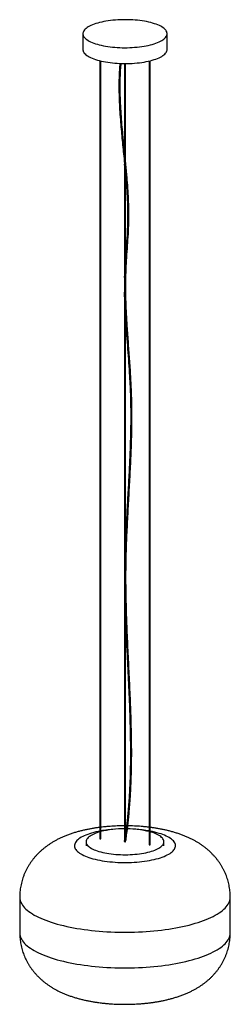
# Paper-space layout '_Dimétrica' of a CAD drawing. Header units: millimetres. Extents: x -250 to 250, y -212 to 2131.
import ezdxf

# ---------------------------------------------------------------- set-up
doc = ezdxf.new("R2010")
doc.units = ezdxf.units.MM

psp = doc.layouts.new('_Dimétrica')

# ---------------------------------------------------------------- linework, layer by layer
at = {"color": 7, "linetype": 'Continuous', "lineweight": 25}
for p, q in [((-100, 2097.8), (-100, 2060)), ((100, 2060), (100, 2097.8)), ((-59.5, 2033.2), (-59.5, 181.8)), ((-57.5, 181.8), (-57.5, 2032.8)), ((-1, 2026.7), (-1, 1814.7)), ((1, 1797.4), (1, 2026.7)), ((57.5, 2032.8), (57.5, 167.1)), ((59.5, 167.1), (59.5, 2033.2)), ((-1, 1787.3), (-1, 1514.7)), ((1, 1560.9), (1, 1764.9)), ((-1, 1481), (-1, 177.8)), ((1, 886.2), (1, 1426.3)), ((1, 191.7), (1, 713.1)), ((3.7, 212.4), (1, 212.4)), ((2.8, 205.2), (1, 205.3)), ((-92.5, 174.4), (-92.5, 165)), ((-1, 177.9), (-1.5, 174.6)), ((92.5, 165), (92.5, 174.4)), ((-250, 42.4), (-250, -42.4)), ((250, -42.4), (250, 42.4))]:
    psp.add_line(p, q, dxfattribs=at)
at = {"color": 7, "linetype": 'Continuous', "lineweight": 25, "flags": 128}
for points in [[(-35.4, 2066.6), (-29.8, 2065.9), (-24, 2065.4), (-18.3, 2065), (-12.4, 2064.7), (-6.5, 2064.5), (-0.6, 2064.4), (5.4, 2064.5), (11.3, 2064.6), (17.1, 2064.9), (22.9, 2065.3), (28.7, 2065.8), (34.3, 2066.4), (39.8, 2067.2), (45.2, 2068), (50.4, 2069), (55.4, 2070), (60.2, 2071.1), (64.8, 2072.4), (69.2, 2073.7), (73.4, 2075.1), (77.3, 2076.6), (80.9, 2078.2), (84.3, 2079.8), (87.3, 2081.5), (90, 2083.2), (92.5, 2085), (94.5, 2086.9), (96.3, 2088.8), (97.7, 2090.7), (98.8, 2092.6), (99.6, 2094.6), (99.9, 2096.6), (100, 2098.5), (99.7, 2100.5), (99, 2102.5), (98, 2104.4), (96.6, 2106.4), (94.9, 2108.2), (92.9, 2110.1), (90.5, 2111.9), (87.8, 2113.7), (84.9, 2115.4), (81.6, 2117), (78, 2118.6), (74.2, 2120.1), (70.1, 2121.5), (65.7, 2122.9), (61.1, 2124.1), (56.3, 2125.3), (51.3, 2126.4), (46.2, 2127.3), (40.8, 2128.2), (35.4, 2128.9), (29.8, 2129.6), (24, 2130.1), (18.3, 2130.5), (12.4, 2130.8), (6.5, 2131), (0.6, 2131.1), (-5.4, 2131), (-11.3, 2130.9), (-17.1, 2130.6), (-22.9, 2130.2), (-28.7, 2129.7), (-34.3, 2129.1), (-39.8, 2128.3), (-45.2, 2127.5), (-50.4, 2126.5), (-55.4, 2125.5), (-60.2, 2124.4), (-64.8, 2123.1), (-69.2, 2121.8), (-73.4, 2120.4), (-77.3, 2118.9), (-80.9, 2117.3), (-84.3, 2115.7), (-87.3, 2114), (-90, 2112.3), (-92.5, 2110.5), (-94.5, 2108.6), (-96.3, 2106.7), (-97.7, 2104.8), (-98.8, 2102.9), (-99.6, 2100.9), (-99.9, 2098.9), (-100, 2097), (-99.7, 2095), (-99, 2093), (-98, 2091.1), (-96.6, 2089.1), (-94.9, 2087.3), (-92.9, 2085.4), (-90.5, 2083.6), (-87.8, 2081.8), (-84.9, 2080.1), (-81.6, 2078.5), (-78, 2076.9), (-74.2, 2075.4), (-70.1, 2074), (-65.7, 2072.6), (-61.1, 2071.4), (-56.3, 2070.2), (-51.3, 2069.1), (-46.2, 2068.2), (-40.8, 2067.3), (-35.4, 2066.6)], [(-100, 2060), (-100, 2059.2), (-99.7, 2057.3), (-99, 2055.3), (-98, 2053.4), (-96.6, 2051.4), (-94.9, 2049.5), (-92.9, 2047.7), (-90.5, 2045.9), (-87.8, 2044.1), (-84.9, 2042.4), (-81.6, 2040.8), (-78, 2039.2), (-74.2, 2037.7), (-70.1, 2036.3), (-65.7, 2034.9), (-61.1, 2033.7), (-56.3, 2032.5), (-51.3, 2031.4), (-46.2, 2030.5), (-40.8, 2029.6), (-35.4, 2028.9)], [(-35.4, 2028.9), (-29.8, 2028.2), (-24, 2027.7), (-18.3, 2027.3), (-12.4, 2027), (-6.5, 2026.8), (-0.6, 2026.7), (5.4, 2026.8), (11.3, 2026.9), (17.1, 2027.2), (22.9, 2027.6), (28.7, 2028.1), (34.3, 2028.7), (39.8, 2029.5), (45.2, 2030.3), (50.4, 2031.2), (55.4, 2032.3), (60.2, 2033.4), (64.8, 2034.7), (69.2, 2036), (73.4, 2037.4), (77.3, 2038.9), (80.9, 2040.5), (84.3, 2042.1), (87.3, 2043.8), (90, 2045.5), (92.5, 2047.3), (94.5, 2049.2), (96.3, 2051.1), (97.7, 2053), (98.8, 2054.9), (99.6, 2056.9), (99.9, 2058.9), (100, 2060)], [(-59.5, 199.7), (-63.7, 198.9), (-69.1, 197.7), (-74.3, 196.4), (-79.3, 195), (-84.1, 193.5), (-88.6, 192), (-92.8, 190.3), (-96.8, 188.6), (-100.5, 186.8), (-103.9, 185), (-107, 183.1), (-109.8, 181.1), (-112.2, 179.1), (-114.4, 177.1), (-116.2, 175), (-117.6, 172.9), (-118.7, 170.8), (-119.5, 168.6), (-119.9, 166.4), (-120, 164.3), (-119.7, 162.1), (-119, 160), (-118.1, 157.8), (-116.7, 155.7), (-115, 153.6), (-113, 151.5), (-110.7, 149.5), (-108, 147.6), (-105, 145.6), (-101.7, 143.8), (-98.1, 142), (-94.2, 140.2), (-90.1, 138.6), (-85.6, 137), (-81, 135.5), (-76, 134), (-70.9, 132.7), (-65.6, 131.5), (-60, 130.4), (-54.3, 129.3), (-48.4, 128.4), (-42.4, 127.6)], [(-59.5, 198), (-62.9, 197), (-66.9, 195.7), (-70.7, 194.3), (-74.3, 192.8), (-77.5, 191.2), (-80.5, 189.6), (-83.1, 187.9), (-85.5, 186.2), (-87.5, 184.4), (-89.2, 182.6), (-90.5, 180.8), (-91.5, 178.9), (-92.2, 177), (-92.5, 175.1), (-92.4, 173.2), (-92, 171.3), (-91.3, 169.4), (-90.2, 167.6), (-88.8, 165.7), (-87, 163.9), (-84.9, 162.2), (-82.5, 160.4), (-79.7, 158.8), (-76.7, 157.2), (-73.4, 155.6), (-69.7, 154.2), (-65.9, 152.8), (-61.8, 151.5), (-57.4, 150.2), (-52.8, 149.1), (-48, 148.1), (-43.1, 147.1), (-38, 146.3), (-32.7, 145.6)], [(-42.4, 127.6), (-36.3, 126.9), (-30, 126.3), (-23.7, 125.8), (-17.3, 125.4), (-10.8, 125.2), (-4.4, 125), (2.1, 125), (8.6, 125.1), (15.1, 125.3), (21.5, 125.6), (27.9, 126.1), (34.2, 126.6), (40.3, 127.3), (46.4, 128.1), (52.3, 129), (58.1, 130), (63.7, 131.1), (69.1, 132.3), (74.3, 133.6), (79.3, 135), (84.1, 136.4), (88.6, 138), (92.8, 139.6), (96.8, 141.4), (100.5, 143.1), (103.9, 145), (107, 146.9), (109.8, 148.8), (112.2, 150.8), (114.4, 152.9), (116.2, 155), (117.6, 157.1), (118.7, 159.2), (119.5, 161.4), (119.9, 163.5), (120, 165.7), (119.7, 167.9), (119, 170), (118.1, 172.2), (116.7, 174.3), (115, 176.4), (113, 178.4), (110.7, 180.5), (108, 182.4), (105, 184.4), (101.7, 186.2), (98.1, 188), (94.2, 189.8), (90.1, 191.4), (85.6, 193), (81, 194.5), (76, 195.9), (70.9, 197.3), (65.6, 198.5), (60, 199.6), (59.5, 199.7)], [(-32.7, 145.6), (-27.3, 145), (-21.8, 144.5), (-16.2, 144.1), (-10.6, 143.8), (-4.9, 143.6), (0.8, 143.6), (6.5, 143.7), (12.1, 143.9), (17.7, 144.2), (23.3, 144.6), (28.8, 145.1), (34.1, 145.8), (39.4, 146.5), (44.4, 147.4), (49.3, 148.3), (54.1, 149.4), (58.6, 150.6), (62.9, 151.8), (66.9, 153.1), (70.7, 154.6), (74.3, 156), (77.5, 157.6), (80.5, 159.2), (83.1, 160.9), (85.5, 162.6), (87.5, 164.4), (89.2, 166.2), (90.5, 168.1), (91.5, 169.9), (92.2, 171.8), (92.5, 173.7), (92.4, 175.6), (92, 177.5), (91.3, 179.4), (90.2, 181.3), (88.8, 183.1), (87, 184.9), (84.9, 186.7), (82.5, 188.4), (79.7, 190.1), (76.7, 191.7), (73.4, 193.2), (69.7, 194.7), (65.9, 196.1), (61.8, 197.4), (59.5, 198)], [(-59.5, 181.8), (-59.5, 181.8), (-59.4, 181.6), (-59.1, 181.5), (-58.8, 181.5)], [(-58.8, 181.5), (-58.4, 181.5), (-58.1, 181.5), (-57.7, 181.6), (-57.5, 181.7), (-57.5, 181.8)], [(-0.5, 174), (-1, 174.1), (-1.4, 174.4), (-1.5, 174.6), (-1.5, 174.7)], [(57.5, 167.1), (57.5, 167), (57.6, 166.9), (57.8, 166.8), (58.1, 166.7)], [(58.1, 166.7), (58.5, 166.7), (58.9, 166.8), (59.2, 166.8), (59.4, 166.9), (59.5, 167.1)], [(-250, 42.4), (-250, 42), (-249.8, 38.8), (-249.2, 35.7), (-248.3, 32.6), (-247, 29.5), (-245.3, 26.4), (-243.3, 23.3), (-241, 20.3), (-238.4, 17.3), (-235.3, 14.3), (-232, 11.4), (-228.3, 8.5), (-224.4, 5.7), (-220, 2.9), (-215.4, 0.1), (-210.5, -2.5), (-205.3, -5.1), (-199.8, -7.7), (-194, -10.1), (-187.9, -12.5), (-181.6, -14.9), (-175, -17.1), (-168.1, -19.2), (-161.1, -21.3), (-153.7, -23.3), (-146.2, -25.2), (-138.5, -27), (-130.6, -28.6), (-122.5, -30.2), (-114.2, -31.7), (-105.7, -33.1), (-97.1, -34.4), (-88.4, -35.5)], [(-88.4, -35.5), (-79.5, -36.6), (-70.6, -37.5), (-61.5, -38.3), (-52.3, -39.1), (-43.1, -39.7), (-33.8, -40.1), (-24.5, -40.5), (-15.1, -40.8), (-5.7, -40.9), (3.7, -40.9), (13.1, -40.8), (22.5, -40.6), (31.8, -40.2), (41.2, -39.8), (50.4, -39.2), (59.6, -38.5), (68.7, -37.7), (77.7, -36.8), (86.5, -35.8), (95.3, -34.6), (103.9, -33.4), (112.4, -32), (120.7, -30.5), (128.9, -29), (136.8, -27.3), (144.6, -25.5), (152.2, -23.7), (159.5, -21.7), (166.7, -19.7), (173.6, -17.6), (180.2, -15.3), (186.6, -13), (192.7, -10.7), (198.6, -8.2), (204.1, -5.7), (209.4, -3.1), (214.4, -0.4), (219.1, 2.3), (223.5, 5.1), (227.5, 7.9), (231.3, 10.8), (234.7, 13.7), (237.8, 16.7), (240.5, 19.7), (242.9, 22.7), (244.9, 25.8), (246.7, 28.8), (248, 31.9), (249, 35.1), (249.7, 38.2), (250, 41.3), (250, 42.4)], [(-250, -42.4), (-250, -42.9), (-249.8, -46), (-249.2, -49.1), (-248.3, -52.3), (-247, -55.4), (-245.3, -58.5), (-243.3, -61.5), (-241, -64.6), (-238.4, -67.6), (-235.3, -70.5), (-232, -73.5), (-228.3, -76.4), (-224.4, -79.2), (-220, -82), (-215.4, -84.7), (-210.5, -87.4), (-205.3, -90), (-199.8, -92.5), (-194, -95), (-187.9, -97.4), (-181.6, -99.7), (-175, -101.9), (-168.1, -104.1), (-161.1, -106.2), (-153.7, -108.1), (-146.2, -110), (-138.5, -111.8), (-130.6, -113.5), (-122.5, -115.1), (-114.2, -116.6), (-105.7, -117.9), (-97.1, -119.2), (-88.4, -120.4)], [(-88.4, -120.4), (-79.5, -121.4), (-70.6, -122.4), (-61.5, -123.2), (-52.3, -123.9), (-43.1, -124.5), (-33.8, -125), (-24.5, -125.4), (-15.1, -125.6), (-5.7, -125.7), (3.7, -125.8), (13.1, -125.6), (22.5, -125.4), (31.8, -125.1), (41.2, -124.6), (50.4, -124), (59.6, -123.4), (68.7, -122.6), (77.7, -121.6), (86.5, -120.6), (95.3, -119.5), (103.9, -118.2), (112.4, -116.9), (120.7, -115.4), (128.9, -113.8), (136.8, -112.2), (144.6, -110.4), (152.2, -108.5), (159.5, -106.6), (166.7, -104.5), (173.6, -102.4), (180.2, -100.2), (186.6, -97.9), (192.7, -95.5), (198.6, -93.1), (204.1, -90.5), (209.4, -87.9), (214.4, -85.3), (219.1, -82.6), (223.5, -79.8), (227.5, -77), (231.3, -74.1), (234.7, -71.2), (237.8, -68.2), (240.5, -65.2), (242.9, -62.2), (244.9, -59.1), (246.7, -56), (248, -52.9), (249, -49.8), (249.7, -46.7), (250, -43.5), (250, -42.4)]]:
    psp.add_lwpolyline(points, dxfattribs=at)
at = {"color": 7, "linetype": 'Continuous', "lineweight": 25}
for centre, radius, start, end in [((-2.8, -22.1), 227.4, 89.5537, 103.9197), ((-4.1, -98.3), 303.2, 93.8739, 100.1299), ((3.2, -20.4), 225.6, 76.0807, 89.3337), ((4.4, -96.5), 301.3, 79.8512, 86.1449)]:
    psp.add_arc(centre, radius, start, end, dxfattribs=at)
for points, knots in [([(-12.2, 2027), (-12.2, 2026.8), (-12.4, 2024.5), (-12.8, 2020.2), (-13.2, 2014.6), (-13.4, 2009.7), (-13.7, 2005.4), (-13.9, 2001.1), (-14, 1996.9), (-14.3, 1987.4), (-14.5, 1972.8), (-14.3, 1951.6), (-13.4, 1929), (-12, 1905.1), (-9.6, 1874.9), (-6.2, 1838.5), (-2.9, 1807), (-1.3, 1789.8), (-1, 1786.9)], [0, 0, 0, 0, 0.001969, 0.029782, 0.053984, 0.073508, 0.091146, 0.108927, 0.126875, 0.14499, 0.227673, 0.310995, 0.410211, 0.509448, 0.6087, 0.785961, 0.963236, 1, 1, 1, 1]), ([(-1, 1817.5), (-1.2, 1819.4), (-2.5, 1832.5), (-4.6, 1854), (-7.2, 1881.9), (-9.1, 1907.1), (-10.6, 1932.2), (-11.3, 1953), (-11.5, 1969.4), (-11.4, 1978.5), (-11.3, 1984.7), (-11.3, 1988.1), (-11.2, 1991.4), (-11.1, 1994.9), (-10.9, 1999.3), (-10.7, 2004.9), (-10.3, 2011.7), (-9.8, 2019.2), (-9.4, 2024.4), (-9.2, 2026.9)], [0, 0, 0, 0, 0.026898, 0.186477, 0.306154, 0.425818, 0.545461, 0.665079, 0.723833, 0.779587, 0.796299, 0.812623, 0.82856, 0.844654, 0.863429, 0.891734, 0.924935, 0.963046, 1, 1, 1, 1]), ([(-1, 1814.7), (-1, 1814.7), (-1, 1813.5), (-0.8, 1809.5), (-0.6, 1804.7), (-0.1, 1800.2), (0.2, 1798.4), (0.6, 1797.4), (0.8, 1797.1), (0.9, 1797), (0.9, 1797), (1, 1797.1), (1, 1797.1), (1, 1797.2), (1, 1797.3), (1, 1797.4)], [0, 0, 0, 0, 0.001376, 0.181226, 0.637943, 0.773033, 0.909202, 0.94311, 0.96013, 0.967014, 0.973963, 0.979102, 0.984233, 0.9919, 1, 1, 1, 1]), ([(0.7, 1768.8), (0.7, 1769.2), (0.4, 1772), (0.1, 1776.3), (-0.4, 1781.5), (-0.7, 1784.5), (-0.9, 1786.3), (-1, 1786.8), (-1, 1786.9)], [0, 0, 0, 0, 0.068724, 0.491947, 0.709504, 0.927824, 0.986817, 1, 1, 1, 1]), ([(1.5, 174.2), (2.1, 178.1), (3.2, 185.5), (4.6, 196), (5.8, 205.3), (6.8, 213.4), (7.6, 220), (8.1, 225.2), (8.6, 229.5), (9, 233.7), (9.4, 237.9), (10.3, 247.2), (11.5, 261.7), (13.2, 286.6), (14.7, 316.8), (15.7, 354.5), (16, 394.6), (15.4, 437.1), (14, 484.5), (11.9, 536.7), (9.1, 593.8), (6.3, 650.9), (4.1, 705.9), (2.6, 758.8), (2.1, 809.6), (2.9, 860.2), (4.9, 910.6), (7.4, 960.9), (10.3, 1011.2), (13, 1061.5), (15.1, 1108.8), (16.4, 1153), (16.7, 1194.3), (16, 1235.7), (14.1, 1277.2), (11.4, 1318.8), (8.3, 1360.4), (5.6, 1397.6), (3.7, 1430.5), (2.4, 1459), (1.8, 1487.5), (1.9, 1515.9), (2.9, 1544.1), (4.7, 1572.2), (6.7, 1600.3), (8.4, 1627.5), (9.3, 1653.8), (9.2, 1679.3), (8.4, 1704.8), (6.9, 1730.4), (4.7, 1758.7), (2.6, 1781), (1.3, 1794.8), (1, 1797.4)], [0, 0, 0, 0, 0.007418, 0.014062, 0.019935, 0.02504, 0.029381, 0.032255, 0.034854, 0.037474, 0.040119, 0.042788, 0.054967, 0.067239, 0.089152, 0.111067, 0.137157, 0.163249, 0.189341, 0.224288, 0.259235, 0.294183, 0.32913, 0.360331, 0.391531, 0.42273, 0.453932, 0.485135, 0.516339, 0.547542, 0.578745, 0.604159, 0.629571, 0.654983, 0.680398, 0.705816, 0.731235, 0.756655, 0.774129, 0.791602, 0.809072, 0.826539, 0.844004, 0.861481, 0.878963, 0.896442, 0.912098, 0.927749, 0.943399, 0.959053, 0.974709, 0.995214, 1, 1, 1, 1]), ([(0.4, 1771.5), (1, 1765.4), (2.5, 1749.6), (4.3, 1724.4), (5.8, 1695.9), (6.4, 1667.4), (6, 1639.1), (4.4, 1610.9), (2.4, 1582.9), (1.2, 1564.3), (0.6, 1555)], [0, 0, 0, 0, 0.084792, 0.215729, 0.34664, 0.477512, 0.608349, 0.739278, 0.870269, 1, 1, 1, 1]), ([(-0.9, 1517.4), (-0.8, 1521), (-0.7, 1526.4), (-0.3, 1535.8), (0, 1543.5), (0.4, 1551.2), (0.6, 1555.2), (0.8, 1557.3), (0.8, 1557.5)], [0, 0, 0, 0, 0.270224, 0.414156, 0.702029, 0.846151, 0.990192, 1, 1, 1, 1]), ([(-0.8, 1517.4), (-1, 1509.7), (-1.3, 1497.8), (-1, 1486), (-0.9, 1481.9)], [0, 0, 0, 0, 0.656754, 1, 1, 1, 1]), ([(0.9, 1429.4), (0.9, 1429.5), (0.9, 1429.6), (0.8, 1429.9), (0.8, 1430), (0.8, 1430.4), (0.8, 1430.7), (0.7, 1431.5), (0.7, 1432), (0.6, 1433.6), (0.6, 1434.7), (0.4, 1438), (0.3, 1440.2), (0.1, 1446.7), (-0.1, 1451.1), (-0.3, 1457.7), (-0.4, 1459.9), (-0.5, 1464.3), (-0.6, 1466.5), (-0.8, 1471), (-0.8, 1473.2), (-0.9, 1476.5), (-1, 1477.7), (-1, 1479.3), (-1, 1479.9), (-1, 1480.8), (-1, 1481), (-1, 1481.5), (-1, 1481.6), (-1, 1481.9), (-1, 1482), (-1, 1482.2)], [0, 0, 0, 0, 0.007813, 0.007813, 0.015625, 0.015625, 0.03125, 0.03125, 0.0625, 0.0625, 0.125, 0.125, 0.25, 0.25, 0.5, 0.5, 0.625, 0.625, 0.75, 0.75, 0.875, 0.875, 0.9375, 0.9375, 0.96875, 0.96875, 0.984375, 0.984375, 0.992187, 0.992187, 1, 1, 1, 1]), ([(0.8, 1429.4), (0.8, 1429.3), (1.3, 1418.3), (2.8, 1396.3), (5, 1363.7), (7.5, 1331), (9.8, 1297.2), (11.9, 1262.4), (13.2, 1226.6), (13.7, 1190.8), (13.4, 1155.2), (12.3, 1115.5), (10.5, 1071.7), (8, 1023.9), (5.3, 976.1), (2.7, 928.9), (1.4, 897.6), (0.8, 882.2)], [0, 0, 0, 0, 0.000831, 0.060064, 0.119301, 0.17854, 0.237778, 0.302934, 0.368076, 0.433218, 0.498365, 0.563515, 0.651463, 0.739413, 0.827365, 0.915315, 1, 1, 1, 1]), ([(0.9, 716.5), (0.9, 716.6), (0.8, 717.2), (0.7, 720.2), (0.3, 732.4), (-0.1, 752.9), (-0.4, 775.3), (-0.6, 794.9), (-0.6, 812.7), (-0.4, 833.2), (0, 854.3), (0.4, 870.1), (0.7, 879.4), (0.8, 881.6), (0.9, 882.1), (0.9, 882.2)], [0, 0, 0, 0, 0.001933, 0.012575, 0.055111, 0.225232, 0.382553, 0.461213, 0.578305, 0.705434, 0.832562, 0.959707, 0.991491, 0.999438, 1, 1, 1, 1]), ([(0.9, 717.5), (1.1, 710.3), (1.7, 687.9), (3.4, 650.2), (5.6, 604.5), (7.8, 558.9), (9.9, 513.2), (11.6, 467.6), (12.7, 422), (13, 380.6), (12.5, 343.3), (11.4, 310.1), (10.1, 284.1), (8.7, 265.2), (8, 256.2), (7.5, 250.1), (7.2, 246.7), (6.9, 243.4), (6.6, 239.9), (6.2, 235.6), (5.6, 230.1), (4.9, 223.2), (4, 215.4), (3, 206.6), (1.8, 197.7), (1, 191.8), (0.6, 189.1)], [0, 0, 0, 0, 0.040743, 0.126605, 0.21247, 0.298334, 0.384199, 0.470062, 0.555922, 0.641779, 0.704739, 0.767695, 0.830649, 0.853835, 0.875834, 0.882429, 0.888873, 0.895164, 0.901534, 0.908975, 0.920184, 0.933322, 0.948393, 0.965401, 0.984353, 1, 1, 1, 1]), ([(-1, 212.4), (-1.4, 212.4), (-4.6, 212.4), (-10.5, 212.3), (-18.7, 212.1), (-26.9, 211.7), (-35.1, 211.2), (-43.2, 210.5), (-50.7, 209.8), (-55.4, 209.2), (-57.5, 209)], [0, 0, 0, 0, 0.023106, 0.166444, 0.309931, 0.453772, 0.598197, 0.743445, 0.889774, 1, 1, 1, 1]), ([(57.5, 209), (56.7, 209.1), (53.2, 209.5), (47, 210.2), (38.7, 210.9), (30.5, 211.5), (22.3, 211.9), (14.4, 212.2), (9.1, 212.3), (6.7, 212.4)], [0, 0, 0, 0, 0.046074, 0.210815, 0.373885, 0.535612, 0.696296, 0.856214, 1, 1, 1, 1]), ([(-59.5, 208.7), (-59.5, 208.7), (-62.3, 208.4), (-67.8, 207.6), (-76, 206.3), (-84.2, 204.8), (-92.4, 203.2), (-100.7, 201.3), (-109.1, 199.1), (-117.5, 196.8), (-126, 194.1), (-134.5, 191.1), (-142.6, 187.9), (-150.3, 184.6), (-157.4, 181.3), (-164.1, 177.8), (-170.6, 174.1), (-176.7, 170.3), (-182.5, 166.4), (-188.1, 162.4), (-193.4, 158.2), (-198.5, 153.9), (-203.4, 149.4), (-208, 144.7), (-212.5, 139.9), (-216.8, 134.8), (-221.1, 129.3), (-225.2, 123.5), (-229, 117.5), (-232.5, 111.3), (-235.7, 105.1), (-238.6, 98.7), (-241.2, 92.2), (-243.4, 85.6), (-245.3, 79), (-246.9, 72.3), (-248.2, 65.6), (-249.1, 58.8), (-249.7, 52.1), (-250, 46.6), (-250, 43.4), (-250, 42.4)], [0, 0, 0, 0, 0.0002472, 0.0288628, 0.0578659, 0.0873301, 0.1173357, 0.1479674, 0.1793064, 0.2114146, 0.2443034, 0.2778856, 0.3119202, 0.3423247, 0.3718484, 0.4004018, 0.4280084, 0.4547523, 0.4807416, 0.5060865, 0.5308891, 0.555239, 0.5792126, 0.6028732, 0.6262733, 0.6494554, 0.6749953, 0.7003229, 0.7254029, 0.7502598, 0.7749145, 0.7993846, 0.8236851, 0.8478295, 0.8718297, 0.8956968, 0.9194415, 0.9430734, 0.9666022, 0.990037, 1, 1, 1, 1]), ([(-1, 177.8), (-1, 177.9), (-1, 178), (-0.8, 178.8), (-0.3, 181.1), (0.1, 184.8), (0.5, 187.7), (0.7, 189.1)], [0, 0, 0, 0, 0.011397, 0.062325, 0.257706, 0.643592, 1, 1, 1, 1]), ([(250, 42.4), (250, 44.2), (249.9, 48.2), (249.5, 54.4), (248.8, 61), (247.8, 67.6), (246.5, 74.1), (244.9, 80.6), (243, 86.9), (240.8, 93.1), (238.4, 99.3), (235.6, 105.2), (232.6, 111.1), (229.4, 116.8), (225.9, 122.3), (222.2, 127.7), (218.3, 133), (214.1, 138), (209.7, 142.9), (205.1, 147.7), (200.3, 152.2), (195.3, 156.6), (190.1, 160.9), (184.6, 165), (178.9, 168.9), (172.9, 172.7), (166.7, 176.4), (160.1, 179.9), (153.2, 183.3), (145.9, 186.5), (138.3, 189.7), (130.3, 192.6), (122.1, 195.3), (113.8, 197.9), (105.3, 200.1), (96.9, 202.2), (88.5, 204), (80.1, 205.6), (71.8, 207), (64.9, 208), (60.8, 208.5), (59.5, 208.7)], [0, 0, 0, 0, 0.018189, 0.041448, 0.06464, 0.087773, 0.110855, 0.133897, 0.156909, 0.1799, 0.202882, 0.225867, 0.248869, 0.271903, 0.294986, 0.318138, 0.341383, 0.364748, 0.388268, 0.411981, 0.435936, 0.46019, 0.484813, 0.509885, 0.535501, 0.56177, 0.588807, 0.616728, 0.645634, 0.675575, 0.706511, 0.738266, 0.770526, 0.802823, 0.834783, 0.866213, 0.897038, 0.927266, 0.956944, 0.986137, 1, 1, 1, 1]), ([(-0.5, 174), (-0.4, 173.9), (0, 173.9), (0.5, 173.9), (1, 174), (1.3, 174.1), (1.5, 174.3), (1.5, 174.4), (1.5, 174.4)], [0, 0, 0, 0, 0.182481, 0.364996, 0.546522, 0.726042, 0.903729, 1, 1, 1, 1]), ([(-250, -42.4), (-250, -43.7), (-250, -47.2), (-249.7, -53), (-249, -59.7), (-248.1, -66.3), (-246.8, -72.8), (-245.2, -79.3), (-243.4, -85.6), (-241.3, -91.9), (-238.9, -98), (-236.2, -104), (-233.3, -109.9), (-230.1, -115.6), (-226.7, -121.2), (-223, -126.6), (-219.1, -131.9), (-215, -137), (-210.7, -141.9), (-206.1, -146.7), (-201.3, -151.3), (-196.4, -155.7), (-191.2, -160), (-185.8, -164.1), (-180.1, -168.1), (-174.2, -171.9), (-168, -175.6), (-161.5, -179.2), (-154.6, -182.6), (-147.4, -185.9), (-139.9, -189), (-132, -192), (-123.8, -194.8), (-115.5, -197.4), (-107.1, -199.7), (-98.6, -201.8), (-90.2, -203.6), (-81.9, -205.3), (-73.5, -206.7), (-65.8, -207.9), (-60.8, -208.5), (-58.7, -208.8)], [0, 0, 0, 0, 0.01335, 0.036561, 0.059701, 0.082781, 0.105809, 0.128795, 0.151748, 0.174678, 0.197598, 0.220517, 0.243451, 0.266413, 0.28942, 0.312492, 0.335651, 0.358924, 0.382344, 0.405948, 0.429782, 0.453902, 0.478375, 0.503277, 0.528703, 0.554755, 0.581549, 0.609202, 0.637819, 0.667463, 0.698118, 0.729638, 0.761736, 0.793976, 0.825937, 0.857398, 0.888264, 0.918528, 0.948232, 0.977438, 1, 1, 1, 1]), ([(-58.7, -208.8), (-57.2, -209), (-53.1, -209.5), (-46.1, -210.2), (-37.9, -211), (-29.7, -211.5), (-21.5, -212), (-13.3, -212.3), (-5, -212.4), (3.2, -212.4), (11.4, -212.3), (19.5, -212.1), (27.7, -211.7), (35.9, -211.1), (44.1, -210.4), (52.2, -209.6), (60.4, -208.6), (68.6, -207.5), (76.8, -206.2), (85, -204.7), (93.3, -203), (101.6, -201.1), (109.9, -198.9), (118.4, -196.5), (126.8, -193.8), (135.3, -190.8), (143.4, -187.6), (151.1, -184.2), (158.1, -180.9), (164.9, -177.3), (171.3, -173.7), (177.4, -169.9), (183.2, -166), (188.7, -161.9), (194, -157.7), (199.1, -153.4), (203.9, -148.9), (208.6, -144.2), (213.1, -139.2), (217.6, -133.9), (222, -128.1), (226, -122.2), (229.8, -116.2), (233.2, -110), (236.3, -103.8), (239.2, -97.3), (241.7, -90.8), (243.8, -84.3), (245.7, -77.6), (247.2, -70.9), (248.4, -64.2), (249.3, -57.4), (249.8, -50.7), (250, -45.7), (250, -42.9), (250, -42.4)], [0, 0, 0, 0, 0.010749, 0.031006, 0.051072, 0.070976, 0.090755, 0.110443, 0.130072, 0.149673, 0.169275, 0.1889, 0.208576, 0.228335, 0.24821, 0.268237, 0.288455, 0.308906, 0.329639, 0.350707, 0.372167, 0.394081, 0.416504, 0.43948, 0.46301, 0.487024, 0.511335, 0.532973, 0.553969, 0.574272, 0.593904, 0.612929, 0.631424, 0.649467, 0.667131, 0.684479, 0.701564, 0.71843, 0.735113, 0.75352, 0.771756, 0.789797, 0.807665, 0.825376, 0.842946, 0.860387, 0.877709, 0.894921, 0.912031, 0.929049, 0.94598, 0.962833, 0.979613, 0.996327, 1, 1, 1, 1])]:
    psp.add_open_spline(points, degree=3, knots=knots, dxfattribs=at)

doc.saveas('drawing.dxf')
